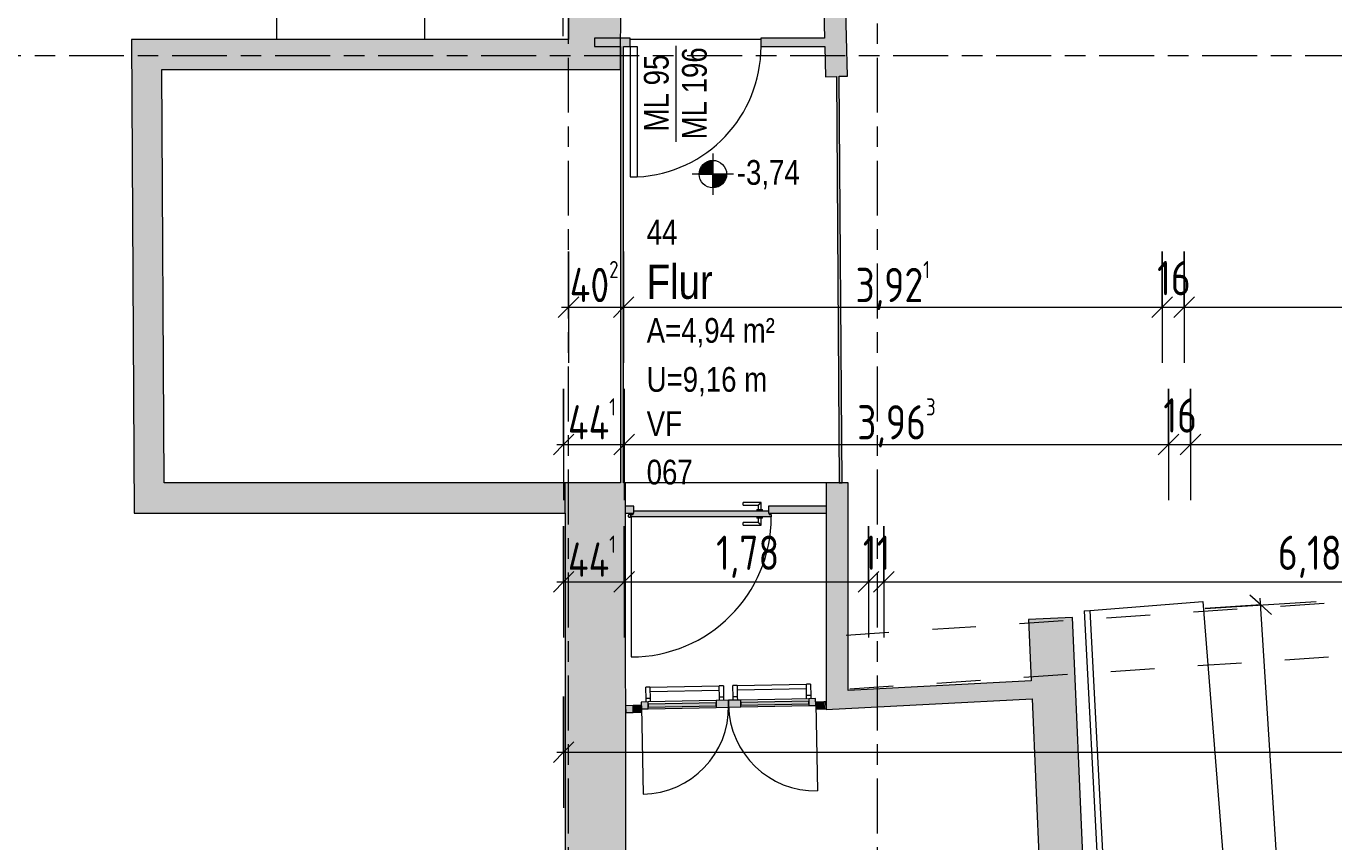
# Model space of a CAD drawing. Header units: metres. Extents: x 2 to 163, y -54 to 869.
# Tile 4 of 78: x 24 to 34, y -29 to -23. Entities that reach past the tile are written whole.
import ezdxf

# ---------------------------------------------------------------- set-up
doc = ezdxf.new("R2010")
doc.units = ezdxf.units.M
for name, pattern in [('_Rasterlinie_', [0.75, 0.4, -0.1, 0.15, -0.1]), ('_Verdeckte Linien_', [0.3, 0.2, -0.1]), ('Dash', [0.635, 0.3175, -0.3175])]:
    doc.linetypes.add(name, pattern=pattern)
for name, color, linetype, lineweight in [('A_Bem', 7, 'Continuous', 5), ('A_Bem-100', 7, 'Continuous', 5), ('A_Fassade', 113, 'Continuous', 5), ('A_Geländer', 7, 'Continuous', 5), ('A_Geschossdecken', 7, 'Continuous', 5), ('A_Hoehenkoten', 124, 'Continuous', 5), ('A_Linien', 5, 'Continuous', 9), ('A_Linien_Raumtrennung', 7, 'Continuous', 5), ('A_Rampe', 24, 'Continuous', 5), ('A_Raster', 128, 'Continuous', 5), ('A_Raum-Txt', 16, 'Continuous', 5), ('A_Tuer', 128, 'Continuous', 5), ('A_Türen_Element', 128, 'Continuous', 5), ('A_Wand', 244, 'Continuous', 5), ('A_Wand_Schraff', 1, 'Continuous', 5), ('A_Öffnung', 128, 'Continuous', 5), ('Allgemeines Modell', 7, 'Continuous', 5)]:
    doc.layers.add(name, color=color, linetype=linetype, lineweight=lineweight)
doc.styles.add('Arial_1', font='arial.ttf', dxfattribs={"width": 0.8, "height": 0.18})
doc.styles.add('Arial_B', font='txt', dxfattribs={"width": 0.8, "height": 0.25})
doc.styles.add('ISOCPEUR', font='isocpeur.ttf', dxfattribs={"width": 0.8, "height": 0.25})
doc.dimstyles.new('BLB-Standard_2_5_Aussen', dxfattribs={"dimscale": 0.3048, "dimtxt": 0.248995, "dimasz": 0.492126, "dimexe": 1.32874, "dimexo": 0.0625, "dimgap": 0.032808, "dimtad": 1, "dimdec": 1, "dimlfac": 100, "dimrnd": 0.1, "dimdsep": 46, "dimtxsty": 'ISOCPEUR', "dimblk1": 'OBLIQUE', "dimblk2": 'OBLIQUE', "dimsah": 1, "dimcen": 0.09, "dimdle": 0.164042, "dimazin": 0, "dimtfac": 1, "dimtdec": 4, "dimtix": 1, "dimtmove": 0, "dimatfit": 3, "dimfxl": 1.32874, "dimfxlon": 1, "dimtvp": 1, "dimtolj": 1, "dimtzin": 0, "dimarcsym": 2})
doc.dimstyles.new('BLB-Standard_2_5_Aussen_1', dxfattribs={"dimscale": 0.3048, "dimtxt": 0.248995, "dimasz": 0.492126, "dimexe": 1.32874, "dimexo": 0.0625, "dimgap": 0.032808, "dimtad": 1, "dimrnd": 0.001, "dimzin": 0, "dimdsep": 46, "dimtxsty": 'ISOCPEUR', "dimblk1": 'OBLIQUE', "dimblk2": 'OBLIQUE', "dimsah": 1, "dimcen": 0.09, "dimdle": 0.164042, "dimazin": 0, "dimtfac": 1, "dimtdec": 4, "dimtix": 1, "dimtmove": 0, "dimatfit": 3, "dimfxl": 1.32874, "dimfxlon": 1, "dimtvp": 1, "dimtolj": 1, "dimtzin": 0, "dimarcsym": 2})

# ---------------------------------------------------------------- blocks, each defined once
blk = doc.blocks.new('M_Single-Flush - 0950 x 1960-8069419-AB-E-1 OK FFB')
at = {"layer": 'A_Tuer', "color": 250, "lineweight": 9}
blk.add_arc((0.475, 0.03), 0.9517, 93.07188, 180, dxfattribs=at)
at = {"layer": 'A_Türen_Element', "color": 250, "lineweight": 9}
for p, q in [((0.424, 0.03), (0.424, 0.9803)), ((0.475, 0.9803), (0.424, 0.9803)), ((0.475, 0.03), (0.475, 0.9803)), ((0.475, 0.03), (0.424, 0.03))]:
    blk.add_line(p, q, dxfattribs=at)
blk = doc.blocks.new('Typ des oberen Holms - Oberer Geländerholm_Innen_-V12-AB-E-1 OK FFB')
at = {"layer": 'A_Geländer', "color": 250, "lineweight": 9}
for p, q in [((-28.6111, -17.7018), (-28.6511, -17.7018)), ((-28.6511, -17.7018), (-28.6511, -19.5961)), ((-28.6111, -17.7018), (-28.6111, -19.5775)), ((-28.6511, -19.5961), (-28.6111, -19.5775))]:
    blk.add_line(p, q, dxfattribs=at)
at = {"layer": 'A_Geländer', "color": 250, "linetype": '_Verdeckte Linien_', "lineweight": 9}
for p, q in [((-28.6511, -19.5961), (-28.6511, -21.5658)), ((-28.6111, -19.5775), (-28.6111, -21.5658)), ((-28.6511, -21.5658), (-28.6511, -23.2902)), ((-28.6111, -21.5658), (-28.6111, -23.2902)), ((-28.6111, -23.2902), (-28.6511, -23.2902))]:
    blk.add_line(p, q, dxfattribs=at)
blk = doc.blocks.new('TU DF 1 - Stahl-Eckzarge Falztüre - DL - 960 x 2000 - EI 30-8422980-AB-E-1 OK FFB')
at = {"layer": 'A_Türen_Element', "lineweight": 9}
blk.add_hatch(color=253, dxfattribs=at).paths.add_polyline_path([(0.2925, 0.052), (-0.51, 0.052), (-0.51, 0.035), (-0.495, 0.035), (-0.495, 0.025), (-0.49, 0.025), (-0.49, 0.007), (0.49, 0.0071), (0.49, 0.025), (0.495, 0.025), (0.495, 0.035), (0.51, 0.035), (0.51, 0.052)], flags=0)
at = {"layer": 'A_Tuer', "color": 250, "lineweight": 9}
for p, q in [((-0.435, 0.112), (-0.435, 0.062)), ((-0.305, 0.112), (-0.435, 0.112)), ((-0.435, 0.112), (-0.435, 0.062)), ((-0.305, 0.112), (-0.435, 0.112)), ((-0.305, 0.112), (-0.305, 0.092)), ((-0.305, 0.112), (-0.305, 0.092)), ((-0.445, 0.062), (-0.445, 0.052)), ((-0.445, 0.062), (-0.405, 0.062)), ((-0.445, 0.007), (-0.445, -0.003)), ((-0.415, 0.062), (-0.415, 0.092)), ((-0.415, 0.092), (-0.305, 0.092)), ((-0.415, 0.062), (-0.415, 0.092)), ((-0.415, 0.092), (-0.305, 0.092)), ((-0.405, 0.052), (-0.405, 0.062)), ((-0.405, -0.003), (-0.405, 0.007)), ((0.5133, 0.04), (0.51, 0.04)), ((0.51, 0.04), (0.51, 0.035)), ((0.51, 0.035), (0.522, 0.035)), ((-0.405, -0.003), (-0.445, -0.003)), ((-0.435, -0.003), (-0.435, -0.053)), ((-0.435, -0.003), (-0.435, -0.053)), ((-0.435, -0.053), (-0.305, -0.053)), ((-0.435, -0.053), (-0.305, -0.053)), ((-0.415, -0.033), (-0.415, -0.003)), ((-0.415, -0.033), (-0.415, -0.003)), ((-0.305, -0.033), (-0.415, -0.033)), ((-0.305, -0.033), (-0.415, -0.033)), ((-0.305, -0.033), (-0.305, -0.053)), ((-0.305, -0.033), (-0.305, -0.053))]:
    blk.add_line(p, q, dxfattribs=at)
for start, end in [(0, 180), (270, 210), (180, 360), (75, 120), (75, 120), (75, 120), (75, 120)]:
    blk.add_arc((0.522, 0.045), 0.01, start, end, dxfattribs=at)
for points in [[(-0.415, 0.092), (-0.415, 0.092), (-0.4152, 0.0922), (-0.4157, 0.0927), (-0.4163, 0.0933), (-0.4169, 0.0939), (-0.4175, 0.0945), (-0.4181, 0.0951), (-0.4189, 0.0959), (-0.4198, 0.0968), (-0.4206, 0.0976), (-0.4212, 0.0982), (-0.4218, 0.0988), (-0.4224, 0.0994), (-0.423, 0.1), (-0.4237, 0.1007), (-0.4243, 0.1013), (-0.425, 0.102), (-0.4257, 0.1027), (-0.4263, 0.1033), (-0.427, 0.104), (-0.4276, 0.1046), (-0.4282, 0.1052), (-0.4288, 0.1058), (-0.4294, 0.1064), (-0.43, 0.107), (-0.4306, 0.1076), (-0.4313, 0.1083), (-0.4319, 0.1089), (-0.4325, 0.1095), (-0.4331, 0.1101), (-0.4337, 0.1107), (-0.4343, 0.1113), (-0.4348, 0.1118), (-0.435, 0.112), (-0.435, 0.112)], [(-0.415, 0.092), (-0.415, 0.092), (-0.4152, 0.0922), (-0.4157, 0.0927), (-0.4163, 0.0933), (-0.4169, 0.0939), (-0.4175, 0.0945), (-0.4181, 0.0951), (-0.4189, 0.0959), (-0.4198, 0.0968), (-0.4206, 0.0976), (-0.4212, 0.0982), (-0.4218, 0.0988), (-0.4224, 0.0994), (-0.423, 0.1), (-0.4237, 0.1007), (-0.4243, 0.1013), (-0.425, 0.102), (-0.4257, 0.1027), (-0.4263, 0.1033), (-0.427, 0.104), (-0.4276, 0.1046), (-0.4282, 0.1052), (-0.4288, 0.1058), (-0.4294, 0.1064), (-0.43, 0.107), (-0.4306, 0.1076), (-0.4313, 0.1083), (-0.4319, 0.1089), (-0.4325, 0.1095), (-0.4331, 0.1101), (-0.4337, 0.1107), (-0.4343, 0.1113), (-0.4348, 0.1118), (-0.435, 0.112), (-0.435, 0.112)], [(-0.435, -0.053), (-0.435, -0.053), (-0.4348, -0.0528), (-0.4343, -0.0523), (-0.4337, -0.0517), (-0.4331, -0.0511), (-0.4325, -0.0505), (-0.4319, -0.0499), (-0.4311, -0.0491), (-0.4302, -0.0482), (-0.4294, -0.0474), (-0.4288, -0.0468), (-0.4282, -0.0462), (-0.4276, -0.0456), (-0.427, -0.045), (-0.4263, -0.0443), (-0.4257, -0.0437), (-0.425, -0.043), (-0.4243, -0.0423), (-0.4237, -0.0417), (-0.423, -0.041), (-0.4224, -0.0404), (-0.4218, -0.0398), (-0.4212, -0.0392), (-0.4206, -0.0386), (-0.42, -0.038), (-0.4194, -0.0374), (-0.4187, -0.0367), (-0.4181, -0.0361), (-0.4175, -0.0355), (-0.4169, -0.0349), (-0.4163, -0.0343), (-0.4157, -0.0337), (-0.4152, -0.0332), (-0.415, -0.033), (-0.415, -0.033)], [(-0.435, -0.053), (-0.435, -0.053), (-0.4348, -0.0528), (-0.4343, -0.0523), (-0.4337, -0.0517), (-0.4331, -0.0511), (-0.4325, -0.0505), (-0.4319, -0.0499), (-0.4311, -0.0491), (-0.4302, -0.0482), (-0.4294, -0.0474), (-0.4288, -0.0468), (-0.4282, -0.0462), (-0.4276, -0.0456), (-0.427, -0.045), (-0.4263, -0.0443), (-0.4257, -0.0437), (-0.425, -0.043), (-0.4243, -0.0423), (-0.4237, -0.0417), (-0.423, -0.041), (-0.4224, -0.0404), (-0.4218, -0.0398), (-0.4212, -0.0392), (-0.4206, -0.0386), (-0.42, -0.038), (-0.4194, -0.0374), (-0.4187, -0.0367), (-0.4181, -0.0361), (-0.4175, -0.0355), (-0.4169, -0.0349), (-0.4163, -0.0343), (-0.4157, -0.0337), (-0.4152, -0.0332), (-0.415, -0.033), (-0.415, -0.033)]]:
    blk.add_open_spline(points, degree=3, knots=[0, 0, 0, 0, 0.083333, 0.125, 0.166667, 0.208333, 0.229167, 0.25, 0.291667, 0.333333, 0.354167, 0.375, 0.395833, 0.416667, 0.4375, 0.458333, 0.479167, 0.5, 0.520833, 0.541667, 0.5625, 0.583333, 0.604167, 0.625, 0.645833, 0.666667, 0.6875, 0.708333, 0.75, 0.770833, 0.791667, 0.833333, 0.875, 0.916667, 1, 1, 1, 1], dxfattribs=at)
at = {"layer": 'A_Türen_Element', "color": 250, "lineweight": 9}
for p, q in [((-0.51, 0.052), (0.51, 0.052)), ((-0.51, 0.035), (-0.51, 0.052)), ((-0.495, 0.035), (-0.51, 0.035)), ((-0.495, 0.025), (-0.495, 0.035)), ((0.49, 0.007), (-0.49, 0.007)), ((0.495, 0.035), (0.495, 0.025)), ((0.51, 0.035), (0.495, 0.035)), ((0.51, 0.052), (0.51, 0.04))]:
    blk.add_line(p, q, dxfattribs=at)
at = {"layer": 'A_Öffnung', "color": 250, "lineweight": 9}
blk.add_line((0.51, 0.052), (0.51, 1.072), dxfattribs=at)
blk.add_arc((0.51, 0.052), 1.02, 90, 180, dxfattribs=at)
blk = doc.blocks.new('Systemelement - Metallpanel-8424875-AB-E-1 OK FFB')
at = {"layer": 'A_Fassade', "lineweight": 9}
h = blk.add_hatch(color=253, dxfattribs=at)
h.paths.add_polyline_path([(-0.7296, -0.025), (-0.6746, -0.025), (-0.6746, 0.025), (-0.7296, 0.025)], flags=0)
h.paths.add_polyline_path([(0.7146, -0.025), (0.7296, -0.025), (0.7296, 0.025), (0.7146, 0.025)], flags=0)
at = {"layer": 'A_Fassade', "color": 250, "lineweight": 9}
for p, q in [((-0.6746, 0.025), (-0.7296, 0.025)), ((-0.7296, 0.025), (-0.7296, -0.025)), ((-0.6746, -0.025), (-0.6746, 0.025)), ((0.7296, 0.025), (0.7146, 0.025)), ((0.7146, 0.025), (0.7146, -0.025)), ((0.7296, -0.025), (0.7296, 0.025)), ((-0.7296, -0.025), (-0.6746, -0.025)), ((0.7146, -0.025), (0.7296, -0.025))]:
    blk.add_line(p, q, dxfattribs=at)
blk = doc.blocks.new('Fassade - TU DF 2 - mit Panikstange_2 - TU DF 2 - mit Panikstange-8424809-AB-E-1 OK FFB')
at = {"layer": 'A_Fassade', "lineweight": 9}
h = blk.add_hatch(color=253, dxfattribs=at)
h.paths.add_polyline_path([(-0.6346, 0), (-0.5846, 0), (-0.5846, 0.05), (-0.6346, 0.05)], flags=0)
h.paths.add_polyline_path([(-0.09, 0), (0, 0), (0, 0.05), (-0.09, 0.05)], flags=0)
for points in [[(-0.5846, 0.0126), (-0.09, 0.0126), (-0.09, 0.0326), (-0.5846, 0.0326)], [(0.09, 0.0126), (0.5846, 0.0126), (0.5846, 0.0326), (0.09, 0.0326)]]:
    blk.add_hatch(color=253, dxfattribs=at).paths.add_polyline_path(points, flags=0)
h = blk.add_hatch(color=253, dxfattribs=at)
h.paths.add_polyline_path([(0, 0), (0.09, 0), (0.09, 0.05), (0, 0.05)], flags=0)
h.paths.add_polyline_path([(0.5846, 0), (0.6346, 0), (0.6346, 0.05), (0.5846, 0.05)], flags=0)
at = {"layer": 'A_Fassade', "color": 250, "lineweight": 9}
for p, q in [((-0.5846, 0.05), (-0.6346, 0.05)), ((-0.6346, 0.05), (-0.6346, 0)), ((-0.6346, 0.0126), (-0.6346, -0.622)), ((-0.6346, 0), (-0.5846, 0)), ((-0.5846, 0), (-0.5846, 0.05)), ((-0.09, 0.05), (-0.5846, 0.05)), ((-0.09, 0.0326), (-0.5846, 0.0326)), ((-0.5846, 0.0326), (-0.5846, 0.0126)), ((-0.5846, 0.0126), (-0.09, 0.0126)), ((0, 0.05), (-0.09, 0.05)), ((-0.09, 0.05), (-0.09, 0)), ((-0.09, 0.0126), (-0.09, 0.0326)), ((-0.09, 0), (0, 0)), ((0, 0), (0, 0.05)), ((0.09, 0.05), (0, 0.05)), ((0, 0.05), (0, 0)), ((0, 0), (0.09, 0)), ((0.09, 0), (0.09, 0.05)), ((0.5846, 0.05), (0.09, 0.05)), ((0.5846, 0.0326), (0.09, 0.0326)), ((0.09, 0.0326), (0.09, 0.0126)), ((0.09, 0.0126), (0.5846, 0.0126)), ((0.6346, 0.05), (0.5846, 0.05)), ((0.5846, 0.05), (0.5846, 0)), ((0.5846, 0.0126), (0.5846, 0.0326)), ((0.5846, 0), (0.6346, 0)), ((0.6346, 0), (0.6346, 0.05)), ((0.6346, 0.0126), (0.6346, -0.622)), ((-0.5846, 0), (-0.09, 0)), ((0.09, 0), (0.5846, 0))]:
    blk.add_line(p, q, dxfattribs=at)
for centre, start, end in [((-0.6346, 0.0126), 270, 360), ((0.6346, 0.0126), 180, 270)]:
    blk.add_arc(centre, 0.6346, start, end, dxfattribs=at)
at = {"layer": 'Allgemeines Modell', "color": 250, "lineweight": 9}
for p, q in [((-0.5696, 0.1569), (-0.5996, 0.1569)), ((-0.5996, 0.1517), (-0.5996, 0.1569)), ((-0.5996, 0.0739), (-0.5996, 0.1517)), ((-0.5696, 0.1569), (-0.5696, 0.1517)), ((-0.065, 0.1541), (-0.5696, 0.1541)), ((-0.5696, 0.1517), (-0.5696, 0.0739)), ((-0.5696, 0.1241), (-0.065, 0.1241)), ((-0.035, 0.1569), (-0.065, 0.1569)), ((-0.065, 0.1517), (-0.065, 0.1569)), ((-0.065, 0.0739), (-0.065, 0.1517)), ((-0.035, 0.1569), (-0.035, 0.1517)), ((-0.035, 0.1517), (-0.035, 0.0739)), ((0.065, 0.1569), (0.035, 0.1569)), ((0.035, 0.1517), (0.035, 0.1569)), ((0.035, 0.0739), (0.035, 0.1517)), ((0.065, 0.1569), (0.065, 0.1517)), ((0.5696, 0.1541), (0.065, 0.1541)), ((0.065, 0.1517), (0.065, 0.0739)), ((0.065, 0.1241), (0.5696, 0.1241)), ((0.5996, 0.1569), (0.5696, 0.1569)), ((0.5696, 0.1517), (0.5696, 0.1569)), ((0.5696, 0.0739), (0.5696, 0.1517)), ((0.5996, 0.1569), (0.5996, 0.1517)), ((0.5996, 0.1517), (0.5996, 0.0739)), ((-0.5996, 0.05), (-0.5996, 0.0739)), ((-0.5696, 0.0739), (-0.5996, 0.0739)), ((-0.5696, 0.0739), (-0.5696, 0.05)), ((-0.065, 0.05), (-0.065, 0.0739)), ((-0.035, 0.0739), (-0.065, 0.0739)), ((-0.035, 0.0739), (-0.035, 0.05)), ((0.035, 0.05), (0.035, 0.0739)), ((0.065, 0.0739), (0.035, 0.0739)), ((0.065, 0.0739), (0.065, 0.05)), ((0.5696, 0.05), (0.5696, 0.0739)), ((0.5996, 0.0739), (0.5696, 0.0739)), ((0.5996, 0.0739), (0.5996, 0.05))]:
    blk.add_line(p, q, dxfattribs=at)
blk = doc.blocks.new('Rechteckiger Pfosten - 50 x 60-8424806-AB-E-1 OK FFB')
at = {"layer": 'A_Fassade', "lineweight": 9}
blk.add_hatch(color=253, dxfattribs=at).paths.add_polyline_path([(-0.03, 0.025), (0.03, 0.025), (0.03, -0.025), (-0.03, -0.025)], flags=0)
at = {"layer": 'A_Fassade', "color": 250, "lineweight": 9}
for p, q in [((-0.03, 0.025), (0.03, 0.025)), ((-0.03, -0.025), (-0.03, 0.025)), ((0.03, 0.025), (0.03, -0.025)), ((0.03, -0.025), (-0.03, -0.025))]:
    blk.add_line(p, q, dxfattribs=at)
blk = doc.blocks.new('Rechteckiger Pfosten - 50 x 60-8424807-AB-E-1 OK FFB')
at = {"layer": 'A_Fassade', "lineweight": 9}
blk.add_hatch(color=253, dxfattribs=at).paths.add_polyline_path([(-0.03, 0.025), (0.03, 0.025), (0.03, -0.025), (-0.03, -0.025)], flags=0)
at = {"layer": 'A_Fassade', "color": 250, "lineweight": 9}
for p, q in [((-0.03, 0.025), (0.03, 0.025)), ((-0.03, -0.025), (-0.03, 0.025)), ((0.03, 0.025), (0.03, -0.025)), ((0.03, -0.025), (-0.03, -0.025))]:
    blk.add_line(p, q, dxfattribs=at)
blk = doc.blocks.new('Geländer - Geländer-8425166-AB-E-1 OK FFB')
at = {"layer": 'A_Geländer', "color": 250, "lineweight": 9}
for p, q in [((-24.8536, -27.4512), (-24.8137, -27.4491)), ((-24.8536, -27.4512), (-24.6182, -31.9428)), ((-24.8137, -27.4491), (-24.5782, -31.9429))]:
    blk.add_line(p, q, dxfattribs=at)
blk = doc.blocks.new('Beschriftung Türen DL oder ML - Durchgangslichte mit Kennzeichen-6113498-AB-E-1 OK FFB')
at = {"layer": 'A_Tuer'}
blk.add_line((0, 0.003493), (0, -0.003507), dxfattribs=at)
blk = doc.blocks.new('DIMBLOCK146-AB-E-1 OK FFB')
at = {"layer": 'A_Bem-100'}
for p, q in [((28.2709, -24.8351), (28.2709, -25.6451)), ((28.2709, -25.2401), (28.2709, -24.8351)), ((28.6728, -24.8351), (28.6728, -25.6451)), ((28.6728, -25.2401), (28.6728, -24.8351)), ((28.2209, -25.2401), (28.6728, -25.2401))]:
    blk.add_line(p, q, dxfattribs=at)
at = {"layer": 'A_Bem-100', "lineweight": 9}
for p, q in [((28.2709, -25.2401), (28.3459, -25.1651)), ((28.6728, -25.2401), (28.7478, -25.1651)), ((28.2709, -25.2401), (28.1959, -25.3151)), ((28.6728, -25.2401), (28.5978, -25.3151))]:
    blk.add_line(p, q, dxfattribs=at)
at = {"layer": 'A_Bem-100', "color": 0, "insert": (28.2801, -24.9034), "char_height": 0.25, "width": 0.460113, "attachment_point": 1, "line_spacing_factor": 1.149209, "style": 'ISOCPEUR'}
blk.add_mtext('40\\A2\\H0.5x;\\S2^  ;\\H2x;', dxfattribs=at)
blk = doc.blocks.new('_Oblique')
at = {"color": 0, "linetype": 'ByBlock', "lineweight": -2}
blk.add_line((-0.5, -0.5), (0.5, 0.5), dxfattribs=at)
blk = doc.blocks.new('DIMBLOCK147-AB-E-1 OK FFB')
at = {"layer": 'A_Bem-100'}
for p, q in [((28.6728, -24.8351), (28.6728, -25.6451)), ((28.6728, -25.2401), (28.6728, -24.8351)), ((32.594, -24.8351), (32.594, -25.6451)), ((32.594, -25.2401), (32.594, -24.8351)), ((28.6728, -25.2401), (32.594, -25.2401))]:
    blk.add_line(p, q, dxfattribs=at)
at = {"layer": 'A_Bem-100', "lineweight": 9}
for p, q in [((28.6728, -25.2401), (28.7478, -25.1651)), ((32.594, -25.2401), (32.669, -25.1651)), ((28.6728, -25.2401), (28.5978, -25.3151)), ((32.594, -25.2401), (32.519, -25.3151))]:
    blk.add_line(p, q, dxfattribs=at)
at = {"layer": 'A_Bem-100', "color": 0, "insert": (30.3608, -24.9034), "char_height": 0.25, "width": 0.654317, "attachment_point": 1, "line_spacing_factor": 1.149209, "style": 'ISOCPEUR'}
blk.add_mtext('3,92\\A2\\H0.5x;\\S1^  ;\\H2x;', dxfattribs=at)
blk = doc.blocks.new('DIMBLOCK148-AB-E-1 OK FFB')
at = {"layer": 'A_Bem-100'}
for p, q in [((32.594, -24.8351), (32.594, -25.6451)), ((32.594, -25.2401), (32.594, -24.8351)), ((32.7537, -24.8351), (32.7537, -25.6451)), ((32.7537, -25.2401), (32.7537, -24.8351)), ((32.594, -25.2401), (32.7537, -25.2401))]:
    blk.add_line(p, q, dxfattribs=at)
at = {"layer": 'A_Bem-100', "lineweight": 9}
for p, q in [((32.594, -25.2401), (32.669, -25.1651)), ((32.7537, -25.2401), (32.8287, -25.1651)), ((32.594, -25.2401), (32.519, -25.3151)), ((32.7537, -25.2401), (32.6787, -25.3151))]:
    blk.add_line(p, q, dxfattribs=at)
at = {"layer": 'A_Bem-100', "color": 0, "insert": (32.5568, -24.9034), "char_height": 0.25, "width": 0.280848, "attachment_point": 1, "line_spacing_factor": 1.149209, "style": 'ISOCPEUR'}
blk.add_mtext('16', dxfattribs=at)
blk = doc.blocks.new('DIMBLOCK149-AB-E-1 OK FFB')
at = {"layer": 'A_Bem-100'}
for p, q in [((32.7537, -24.8351), (32.7537, -25.6451)), ((32.7537, -25.2401), (32.7537, -24.8351)), ((35.5712, -24.8351), (35.5712, -25.6451)), ((35.5712, -25.2401), (35.5712, -24.8351)), ((32.7537, -25.2401), (35.5712, -25.2401))]:
    blk.add_line(p, q, dxfattribs=at)
at = {"layer": 'A_Bem-100', "lineweight": 9}
for p, q in [((32.7537, -25.2401), (32.8287, -25.1651)), ((35.5712, -25.2401), (35.6462, -25.1651)), ((32.7537, -25.2401), (32.6787, -25.3151)), ((35.5712, -25.2401), (35.4962, -25.3151))]:
    blk.add_line(p, q, dxfattribs=at)
at = {"layer": 'A_Bem-100', "color": 0, "insert": (33.8973, -24.9034), "char_height": 0.25, "width": 0.63639, "attachment_point": 1, "line_spacing_factor": 1.149209, "style": 'ISOCPEUR'}
blk.add_mtext('2,81\\A2\\H0.5x;\\S8^  ;\\H2x;', dxfattribs=at)
blk = doc.blocks.new('DIMBLOCK160-AB-E-1 OK FFB')
at = {"layer": 'A_Bem-100'}
for p, q in [((28.236, -26.8351), (28.236, -27.6451)), ((28.236, -27.2401), (28.236, -26.8351)), ((28.6767, -26.8351), (28.6767, -27.6451)), ((28.6767, -27.2401), (28.6767, -26.8351)), ((28.186, -27.2401), (28.6767, -27.2401))]:
    blk.add_line(p, q, dxfattribs=at)
at = {"layer": 'A_Bem-100', "lineweight": 9}
for p, q in [((28.236, -27.2401), (28.311, -27.1651)), ((28.6767, -27.2401), (28.7517, -27.1651)), ((28.236, -27.2401), (28.161, -27.3151)), ((28.6767, -27.2401), (28.6017, -27.3151))]:
    blk.add_line(p, q, dxfattribs=at)
at = {"layer": 'A_Bem-100', "color": 0, "insert": (28.2671, -26.9034), "char_height": 0.25, "width": 0.454138, "attachment_point": 1, "line_spacing_factor": 1.149209, "style": 'ISOCPEUR'}
blk.add_mtext('44\\A2\\H0.5x;\\S1^  ;\\H2x;', dxfattribs=at)
blk = doc.blocks.new('DIMBLOCK161-AB-E-1 OK FFB')
at = {"layer": 'A_Bem-100'}
for p, q in [((28.6767, -26.8351), (28.6767, -27.6451)), ((28.6767, -27.2401), (28.6767, -26.8351)), ((30.4563, -26.8351), (30.4563, -27.6451)), ((30.4563, -27.2401), (30.4563, -26.8351)), ((28.6767, -27.2401), (30.4563, -27.2401))]:
    blk.add_line(p, q, dxfattribs=at)
at = {"layer": 'A_Bem-100', "lineweight": 9}
for p, q in [((28.6767, -27.2401), (28.7517, -27.1651)), ((30.4563, -27.2401), (30.5313, -27.1651)), ((28.6767, -27.2401), (28.6017, -27.3151)), ((30.4563, -27.2401), (30.3813, -27.3151))]:
    blk.add_line(p, q, dxfattribs=at)
at = {"layer": 'A_Bem-100', "color": 0, "insert": (29.3461, -26.9034), "char_height": 0.25, "width": 0.528831, "attachment_point": 1, "line_spacing_factor": 1.149209, "style": 'ISOCPEUR'}
blk.add_mtext('1,78', dxfattribs=at)
blk = doc.blocks.new('DIMBLOCK162-AB-E-1 OK FFB')
at = {"layer": 'A_Bem-100'}
for p, q in [((30.4563, -26.8351), (30.4563, -27.6451)), ((30.4563, -27.2401), (30.4563, -26.8351)), ((30.5663, -26.8351), (30.5663, -27.6451)), ((30.5663, -27.2401), (30.5663, -26.8351)), ((30.4563, -27.2401), (30.5663, -27.2401))]:
    blk.add_line(p, q, dxfattribs=at)
at = {"layer": 'A_Bem-100', "lineweight": 9}
for p, q in [((30.4563, -27.2401), (30.5313, -27.1651)), ((30.5663, -27.2401), (30.6413, -27.1651)), ((30.4563, -27.2401), (30.3813, -27.3151)), ((30.5663, -27.2401), (30.4913, -27.3151))]:
    blk.add_line(p, q, dxfattribs=at)
at = {"layer": 'A_Bem-100', "color": 0, "insert": (30.4142, -26.9034), "char_height": 0.25, "width": 0.233044, "attachment_point": 1, "line_spacing_factor": 1.149209, "style": 'ISOCPEUR'}
blk.add_mtext('11', dxfattribs=at)
blk = doc.blocks.new('DIMBLOCK163-AB-E-1 OK FFB')
at = {"layer": 'A_Bem-100'}
for p, q in [((30.5663, -26.8351), (30.5663, -27.6451)), ((30.5663, -27.2401), (30.5663, -26.8351)), ((36.7463, -26.8351), (36.7463, -27.6451)), ((36.7463, -27.2401), (36.7463, -26.8351)), ((30.5663, -27.2401), (36.7463, -27.2401))]:
    blk.add_line(p, q, dxfattribs=at)
at = {"layer": 'A_Bem-100', "lineweight": 9}
for p, q in [((30.5663, -27.2401), (30.6413, -27.1651)), ((36.7463, -27.2401), (36.8213, -27.1651)), ((30.5663, -27.2401), (30.4913, -27.3151)), ((36.7463, -27.2401), (36.6713, -27.3151))]:
    blk.add_line(p, q, dxfattribs=at)
at = {"layer": 'A_Bem-100', "color": 0, "insert": (33.436, -26.9034), "char_height": 0.25, "width": 0.528831, "attachment_point": 1, "line_spacing_factor": 1.149209, "style": 'ISOCPEUR'}
blk.add_mtext('6,18', dxfattribs=at)
blk = doc.blocks.new('DIMBLOCK170-AB-E-1 OK FFB')
at = {"layer": 'A_Bem-100'}
for p, q in [((28.236, -25.8351), (28.236, -26.6451)), ((28.236, -26.2401), (28.236, -25.8351)), ((28.6767, -25.8351), (28.6767, -26.6451)), ((28.6767, -26.2401), (28.6767, -25.8351)), ((28.186, -26.2401), (28.6767, -26.2401))]:
    blk.add_line(p, q, dxfattribs=at)
at = {"layer": 'A_Bem-100', "lineweight": 9}
for p, q in [((28.236, -26.2401), (28.311, -26.1651)), ((28.6767, -26.2401), (28.7517, -26.1651)), ((28.236, -26.2401), (28.161, -26.3151)), ((28.6767, -26.2401), (28.6017, -26.3151))]:
    blk.add_line(p, q, dxfattribs=at)
at = {"layer": 'A_Bem-100', "color": 0, "insert": (28.2671, -25.9034), "char_height": 0.25, "width": 0.454138, "attachment_point": 1, "line_spacing_factor": 1.149209, "style": 'ISOCPEUR'}
blk.add_mtext('44\\A2\\H0.5x;\\S1^  ;\\H2x;', dxfattribs=at)
blk = doc.blocks.new('DIMBLOCK171-AB-E-1 OK FFB')
at = {"layer": 'A_Bem-100'}
for p, q in [((28.6767, -25.8351), (28.6767, -26.6451)), ((28.6767, -26.2401), (28.6767, -25.8351)), ((32.6394, -25.8351), (32.6394, -26.6451)), ((32.6394, -26.2401), (32.6394, -25.8351)), ((28.6767, -26.2401), (32.6394, -26.2401))]:
    blk.add_line(p, q, dxfattribs=at)
at = {"layer": 'A_Bem-100', "lineweight": 9}
for p, q in [((28.6767, -26.2401), (28.7517, -26.1651)), ((32.6394, -26.2401), (32.7144, -26.1651)), ((28.6767, -26.2401), (28.6017, -26.3151)), ((32.6394, -26.2401), (32.5644, -26.3151))]:
    blk.add_line(p, q, dxfattribs=at)
at = {"layer": 'A_Bem-100', "color": 0, "insert": (30.373, -25.9034), "char_height": 0.25, "width": 0.684194, "attachment_point": 1, "line_spacing_factor": 1.149209, "style": 'ISOCPEUR'}
blk.add_mtext('3,96\\A2\\H0.5x;\\S3^  ;\\H2x;', dxfattribs=at)
blk = doc.blocks.new('DIMBLOCK172-AB-E-1 OK FFB')
at = {"layer": 'A_Bem-100'}
for p, q in [((32.6394, -25.8351), (32.6394, -26.6451)), ((32.6394, -26.2401), (32.6394, -25.8351)), ((32.7994, -25.8351), (32.7994, -26.6451)), ((32.7994, -26.2401), (32.7994, -25.8351)), ((32.6394, -26.2401), (32.7994, -26.2401))]:
    blk.add_line(p, q, dxfattribs=at)
at = {"layer": 'A_Bem-100', "lineweight": 9}
for p, q in [((32.6394, -26.2401), (32.7144, -26.1651)), ((32.7994, -26.2401), (32.8744, -26.1651)), ((32.6394, -26.2401), (32.5644, -26.3151)), ((32.7994, -26.2401), (32.7244, -26.3151))]:
    blk.add_line(p, q, dxfattribs=at)
at = {"layer": 'A_Bem-100', "color": 0, "insert": (32.6024, -25.9034), "char_height": 0.25, "width": 0.280848, "attachment_point": 1, "line_spacing_factor": 1.149209, "style": 'ISOCPEUR'}
blk.add_mtext('16', dxfattribs=at)
blk = doc.blocks.new('DIMBLOCK173-AB-E-1 OK FFB')
at = {"layer": 'A_Bem-100'}
for p, q in [((32.7994, -25.8351), (32.7994, -26.6451)), ((32.7994, -26.2401), (32.7994, -25.8351)), ((41.0947, -25.8351), (41.0947, -26.6451)), ((41.0947, -26.2401), (41.0947, -25.8351)), ((32.7994, -26.2401), (41.0947, -26.2401))]:
    blk.add_line(p, q, dxfattribs=at)
at = {"layer": 'A_Bem-100', "lineweight": 9}
for p, q in [((32.7994, -26.2401), (32.8744, -26.1651)), ((41.0947, -26.2401), (41.1697, -26.1651)), ((32.7994, -26.2401), (32.7244, -26.3151)), ((41.0947, -26.2401), (41.0197, -26.3151))]:
    blk.add_line(p, q, dxfattribs=at)
at = {"layer": 'A_Bem-100', "color": 0, "insert": (36.662, -25.9034), "char_height": 0.25, "width": 0.684194, "attachment_point": 1, "line_spacing_factor": 1.149209, "style": 'ISOCPEUR'}
blk.add_mtext('8,29\\A2\\H0.5x;\\S5^  ;\\H2x;', dxfattribs=at)
blk = doc.blocks.new('Höhenkoten - Kreuz gefüllt-6114407-AB-E-1 OK FFB')
at = {"layer": 'A_Hoehenkoten'}
h = blk.add_hatch(color=256, dxfattribs=at)
edge = h.paths.add_edge_path(flags=0)
edge.add_line((0.001, 0.0014), (0, 0.0014))
edge.add_line((0, 0.0014), (0, 0.0024))
edge.add_arc((0, 0.0014), 0.001, 0, 90, ccw=False)
h = blk.add_hatch(color=256, dxfattribs=at)
edge = h.paths.add_edge_path(flags=0)
edge.add_line((-0.001, 0.0014), (0, 0.0014))
edge.add_line((0, 0.0014), (0, 0.0004))
edge.add_arc((0, 0.0014), 0.001, 180, 270, ccw=False)
for p, q in [((0, 0.0029), (0, -0.0001)), ((0, 0.0014), (0, 0.0024)), ((0, 0.0024), (0, 0.0014)), ((0, 0.0024), (0, 0.0014)), ((0, 0.0014), (0, 0.0024)), ((-0.0015, 0.0014), (0.0015, 0.0014)), ((-0.001, 0.0014), (0, 0.0014)), ((0, 0.0014), (-0.001, 0.0014)), ((0, 0.0014), (-0.001, 0.0014)), ((-0.001, 0.0014), (0, 0.0014)), ((0.001, 0.0014), (0, 0.0014)), ((0, 0.0014), (0, 0.0004)), ((0, 0.0004), (0, 0.0014)), ((0, 0.0014), (0.001, 0.0014)), ((0, 0.0014), (0.001, 0.0014)), ((0.001, 0.0014), (0, 0.0014)), ((0, 0.0014), (0, 0.0004)), ((0, 0.0004), (0, 0.0014))]:
    blk.add_line(p, q, dxfattribs=at)
for start, end in [(90, 180), (90, 180), (360, 90), (360, 90), (180, 270), (180, 270), (270, 0), (270, 360)]:
    blk.add_arc((0, 0.0014), 0.001, start, end, dxfattribs=at)
blk = doc.blocks.new('DIMBLOCK363-AB-E-1 OK FFB')
at = {"layer": 'A_Bem-100'}
for p, q in [((32.9068, -27.4338), (33.7152, -27.3828)), ((33.311, -27.4083), (32.9068, -27.4338)), ((34.7653, -50.4636), (33.3079, -27.3584)), ((34.3579, -50.4392), (35.1663, -50.3882)), ((34.7621, -50.4137), (34.3579, -50.4392))]:
    blk.add_line(p, q, dxfattribs=at)
at = {"layer": 'A_Bem-100', "lineweight": 9}
for p, q in [((33.311, -27.4083), (33.2314, -27.3382)), ((33.311, -27.4083), (33.3906, -27.4784)), ((34.7621, -50.4137), (34.6826, -50.3435)), ((34.7621, -50.4137), (34.8417, -50.4838))]:
    blk.add_line(p, q, dxfattribs=at)
at = {"layer": 'A_Bem-100', "color": 0, "insert": (34.351, -38.5494), "char_height": 0.25, "width": 0.818643, "attachment_point": 1, "rotation": 273.60928, "line_spacing_factor": 1.149209, "style": 'ISOCPEUR'}
blk.add_mtext('23,05\\A2\\H0.5x;\\S1^  ;\\H2x;', dxfattribs=at)
blk = doc.blocks.new('DIMBLOCK374-AB-E-1 OK FFB')
at = {"layer": 'A_Bem-100'}
for p, q in [((28.236, -28.0749), (28.236, -28.8849)), ((28.236, -28.4799), (28.236, -28.0749)), ((55.8548, -28.0749), (55.8548, -28.8849)), ((55.8548, -28.4799), (55.8548, -28.0749)), ((28.186, -28.4799), (55.8548, -28.4799))]:
    blk.add_line(p, q, dxfattribs=at)
at = {"layer": 'A_Bem-100', "lineweight": 9}
for p, q in [((28.236, -28.4799), (28.311, -28.4049)), ((55.8548, -28.4799), (55.9298, -28.4049)), ((28.236, -28.4799), (28.161, -28.5549)), ((55.8548, -28.4799), (55.7798, -28.5549))]:
    blk.add_line(p, q, dxfattribs=at)
at = {"layer": 'A_Bem-100', "color": 0, "insert": (41.7118, -28.1433), "char_height": 0.25, "width": 0.800716, "attachment_point": 1, "line_spacing_factor": 1.149209, "style": 'ISOCPEUR'}
blk.add_mtext('27,61\\A2\\H0.5x;\\S9^  ;\\H2x;', dxfattribs=at)

msp = doc.modelspace()

# ---------------------------------------------------------------- hatches: boundary and pattern name
at = {"layer": 'A_Wand_Schraff', "lineweight": 9}
for points in [[(28.2709, -23.2902), (28.6509, -23.2902), (28.6526, -20.8302), (28.2726, -20.8302), (28.2712, -22.8537)], [(30.1422, -23.5613), (30.3022, -23.5572), (30.2822, -22.7756), (30.1264, -22.9395), (30.1366, -23.3414)], [(25.3112, -23.5102), (28.6508, -23.5102), (28.6509, -23.2902), (25.09, -23.2902), (25.0912, -23.5102)], [(28.6507, -26.5201), (28.6707, -26.5201), (28.6709, -23.3414), (28.6509, -23.3414), (28.6507, -25.6946)], [(25.1096, -26.7401), (25.3296, -26.7401), (25.3112, -23.5102), (25.0912, -23.5102), (25.1037, -25.6946)], [(30.2426, -26.5202), (30.2626, -26.52), (30.2422, -23.5587), (30.2222, -23.5592), (30.2369, -25.6946)], [(28.2469, -26.7401), (28.2469, -26.5201), (25.3284, -26.5201), (25.3296, -26.7401)], [(28.2469, -26.7401), (28.6869, -26.7401), (28.6869, -26.5201), (28.2469, -26.5201)], [(30.1463, -28.1687), (30.3063, -28.1604), (30.3063, -26.5201), (30.1463, -26.5201), (30.1463, -27.8253)], [(28.248, -31.862), (28.688, -31.8324), (28.6869, -26.7401), (28.2469, -26.7401), (28.2479, -31.3764)], [(31.82, -32.0609), (32.1393, -32.0399), (31.9404, -27.5009), (31.6208, -27.5149), (31.8166, -31.9833)], [(30.3063, -28.1604), (31.646, -28.0914), (31.6403, -27.9615), (30.3063, -28.0303)]]:
    msp.add_hatch(color=253, dxfattribs=at).paths.add_polyline_path(points, flags=0)
h = msp.add_hatch(color=253, dxfattribs=at)
h.paths.add_polyline_path([(28.7213, -23.3414), (28.7213, -23.2814), (28.4608, -23.2814), (28.4608, -23.3414), (28.6761, -23.3414)], flags=0)
h.paths.add_polyline_path([(29.6713, -23.3414), (30.1366, -23.3414), (30.1351, -23.2814), (29.6713, -23.2814)], flags=0)
h = msp.add_hatch(color=253, dxfattribs=at)
h.paths.add_polyline_path([(29.728, -26.7401), (30.1463, -26.7401), (30.1463, -26.6901), (29.728, -26.6901)], flags=0)
h.paths.add_polyline_path([(28.748, -26.7401), (28.748, -26.6901), (28.6869, -26.6901), (28.6869, -26.7401)], flags=0)

# ---------------------------------------------------------------- linework, layer by layer
at = {"layer": 'A_Geschossdecken', "color": 253, "lineweight": 9}
for p, q in [((26.1454, -16.6096), (26.1454, -23.2902)), ((27.2254, -23.2902), (27.2254, -20.0643)), ((29.6713, -23.2902), (28.7213, -23.2902)), ((28.6507, -23.5101), (28.6507, -26.5201))]:
    msp.add_line(p, q, dxfattribs=at)
at = {"layer": 'A_Linien', "color": 10, "linetype": 'Dash', "lineweight": 18}
for p, q in [((38.2076, -27.1013), (30.2935, -27.6303)), ((30.3195, -28.0195), (37.7218, -27.5246))]:
    msp.add_line(p, q, dxfattribs=at)
at = {"layer": 'A_Linien_Raumtrennung', "color": 250, "lineweight": 9}
msp.add_line((30.1463, -26.5201), (28.6869, -26.5201), dxfattribs=at)
at = {"layer": 'A_Rampe', "color": 250, "lineweight": 9}
for p, q in [((32.0668, -27.4491), (32.8895, -27.3838)), ((32.8895, -27.3838), (33.4043, -33.8698))]:
    msp.add_line(p, q, dxfattribs=at)
at = {"layer": 'A_Raster', "linetype": '_Rasterlinie_', "lineweight": 9}
for p, q in [((28.2722, -53.073), (28.2722, 37.0621)), ((30.5219, -53.073), (30.5219, 37.0621)), ((87.2847, -23.4099), (15.4272, -23.4099))]:
    msp.add_line(p, q, dxfattribs=at)
at = {"layer": 'A_Wand', "color": 250, "lineweight": 9}
for p, q in [((28.2748, -17.6132), (28.2709, -23.2902)), ((28.6508, -23.5102), (28.6526, -20.8302)), ((30.1206, -22.7134), (30.1351, -23.2814)), ((30.3022, -23.5572), (30.2822, -22.7756)), ((28.2709, -23.2902), (25.09, -23.2902)), ((25.09, -23.2902), (25.1096, -26.7401)), ((28.7213, -23.2814), (28.4608, -23.2814)), ((28.4608, -23.2814), (28.4608, -23.3414)), ((28.7213, -23.3414), (28.7213, -23.2814)), ((30.1351, -23.2814), (29.6713, -23.2814)), ((29.6713, -23.2814), (29.6713, -23.3414)), ((28.4608, -23.3414), (28.6509, -23.3414)), ((28.6509, -23.3414), (28.6507, -26.5201)), ((28.6707, -26.5201), (28.6709, -23.3414)), ((28.6709, -23.3414), (28.7213, -23.3414)), ((29.6713, -23.3414), (30.1366, -23.3414)), ((30.1366, -23.3414), (30.1422, -23.5613)), ((25.3112, -23.5102), (28.6508, -23.5102)), ((25.3284, -26.5201), (25.3112, -23.5102)), ((30.1422, -23.5613), (30.2222, -23.5592)), ((30.2222, -23.5592), (30.2426, -26.5202)), ((30.2422, -23.5587), (30.3022, -23.5572)), ((30.2626, -26.52), (30.2422, -23.5587)), ((28.6507, -26.5201), (25.3284, -26.5201)), ((28.2469, -26.7401), (28.2469, -26.5201)), ((28.6869, -26.5201), (28.6707, -26.5201)), ((28.6869, -26.7401), (28.6869, -26.5201)), ((30.1463, -26.5201), (30.1463, -28.1687)), ((30.3063, -26.5201), (30.1463, -26.5201)), ((30.2426, -26.5202), (30.2626, -26.52)), ((30.3063, -28.0303), (30.3063, -26.5201)), ((25.1096, -26.7401), (28.2469, -26.7401)), ((28.2469, -26.7401), (28.248, -31.862)), ((28.688, -31.8324), (28.6869, -26.6901)), ((28.748, -26.6901), (28.6869, -26.6901)), ((28.6869, -26.7401), (28.748, -26.7401)), ((28.748, -26.7401), (28.748, -26.6901)), ((30.1463, -26.6901), (29.728, -26.6901)), ((29.728, -26.6901), (29.728, -26.7401)), ((29.728, -26.7401), (30.1463, -26.7401)), ((31.9404, -27.5009), (31.6208, -27.5149)), ((31.6208, -27.5149), (31.6403, -27.9615)), ((32.1393, -32.0399), (31.9404, -27.5009)), ((31.6403, -27.9615), (30.3063, -28.0303)), ((30.1463, -28.1687), (31.646, -28.0914)), ((31.646, -28.0914), (31.8008, -31.6235))]:
    msp.add_line(p, q, dxfattribs=at)

# ---------------------------------------------------------------- block references
at = {"layer": 'A_Fassade', "color": 250, "lineweight": 9, "rotation": 1.117408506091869}
for name, p in [('Fassade - TU DF 2 - mit Panikstange_2 - TU DF 2 - mit Panikstange-8424809-AB-E-1 OK FFB', (29.4366, -28.1528)), ('Systemelement - Metallpanel-8424875-AB-E-1 OK FFB', (29.4167, -28.1532))]:
    msp.add_blockref(name, p, dxfattribs=at)
at = {"layer": 'A_Fassade', "color": 250, "lineweight": 9, "extrusion": (0, 0, -1), "rotation": 178.8825914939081}
for name, p in [('Rechteckiger Pfosten - 50 x 60-8424806-AB-E-1 OK FFB', (-28.7722, -28.1658)), ('Rechteckiger Pfosten - 50 x 60-8424807-AB-E-1 OK FFB', (-30.1011, -28.1399))]:
    msp.add_blockref(name, p, dxfattribs=at)
at = {"layer": 'A_Geländer', "color": 250, "lineweight": 9}
for name in ['Typ des oberen Holms - Oberer Geländerholm_Innen_-V12-AB-E-1 OK FFB', 'Geländer - Geländer-8425166-AB-E-1 OK FFB']:
    msp.add_blockref(name, (56.8804, 0), dxfattribs=at)
at = {"layer": 'A_Hoehenkoten', "extrusion": (0, 0, -1), "xscale": 99.99999999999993, "yscale": 99.99999999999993, "zscale": 99.99999999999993}
msp.add_blockref('Höhenkoten - Kreuz gefüllt-6114407-AB-E-1 OK FFB', (-29.3225, -24.4108), dxfattribs=at)
at = {"layer": 'A_Tuer', "color": 250, "lineweight": 9, "rotation": 180}
for name, p in [('M_Single-Flush - 0950 x 1960-8069419-AB-E-1 OK FFB', (29.1963, -23.3114)), ('TU DF 1 - Stahl-Eckzarge Falztüre - DL - 960 x 2000 - EI 30-8422980-AB-E-1 OK FFB', (29.238, -26.7151))]:
    msp.add_blockref(name, p, dxfattribs=at)
at = {"layer": 'A_Tuer', "xscale": 99.99999999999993, "yscale": 99.99999999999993, "zscale": 99.99999999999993}
msp.add_blockref('Beschriftung Türen DL oder ML - Durchgangslichte mit Kennzeichen-6113498-AB-E-1 OK FFB', (29.0532, -23.6851), dxfattribs=at)

# ---------------------------------------------------------------- texts
at = {"layer": 'A_Hoehenkoten', "insert": (29.4966, -24.1687), "char_height": 0.18, "width": 0.542095, "attachment_point": 1, "line_spacing_factor": 0.941778, "style": 'Arial_1'}
msp.add_mtext('-3,74', dxfattribs=at)
at = {"layer": 'A_Raum-Txt', "attachment_point": 1}
for s, insert, char_height, width, style in [('44', (28.8403, -24.6038), 0.18, 0.269367, 'Arial_1'), ('Flur', (28.8403, -24.9292), 0.25, 0.64135, 'Arial_B'), ('A=4,94 m²', (28.8403, -25.319), 0.18, 1.109535, 'Arial_1'), ('U=9,16 m', (28.8403, -25.6757), 0.18, 1.0454, 'Arial_1'), ('VF', (28.8403, -25.9983), 0.18, 0.307848, 'Arial_1'), ('067', (28.8403, -26.3509), 0.18, 0.40405, 'Arial_1')]:
    msp.add_mtext(s, dxfattribs=dict(at, insert=insert, char_height=char_height, width=width, style=style))
at = {"layer": 'A_Tuer', "char_height": 0.18, "attachment_point": 1, "rotation": 90, "style": 'Arial_1'}
for s, insert, width in [('ML 95', (28.8201, -23.9601), 0.667004), ('ML 196', (29.0979, -24.0183), 0.801687)]:
    msp.add_mtext(s, dxfattribs=dict(at, insert=insert, width=width))

# ---------------------------------------------------------------- dimensions: what is measured, and where the dimension line sits
at = {"layer": 'A_Bem'}
for base, p1, p2, text, dimstyle, override, picture, middle in [((28.6728, -25.2401), (28.2709, -24.8351), (28.6728, -24.8351), '\\A1;40\\Q;{\\A1;{\\H0.5x;\\S2^ ;}}', 'BLB-Standard_2_5_Aussen', {"dimpost": '<>', "dimfxl": 0.401889}, 'DIMBLOCK146-AB-E-1 OK FFB', (28.4719, -25.1051)), ((32.594, -25.2401), (28.6728, -24.8351), (32.594, -24.8351), '\\A1;3,92\\Q;{\\A1;{\\H0.5x;\\S1^ ;}}', 'BLB-Standard_2_5_Aussen_1', {"dimpost": '<>', "dimfxl": 3.921175}, 'DIMBLOCK147-AB-E-1 OK FFB', (30.6334, -25.0801)), ((35.5712, -25.2401), (32.7537, -24.8351), (35.5712, -24.8351), '\\A1;2,81\\Q;{\\A1;{\\H0.5x;\\S8^ ;}}', 'BLB-Standard_2_5_Aussen_1', {"dimpost": '<>', "dimfxl": 2.81751}, 'DIMBLOCK149-AB-E-1 OK FFB', (34.1625, -25.0801)), ((28.6767, -26.2401), (28.236, -25.8351), (28.6767, -25.8351), '\\A1;44\\Q;{\\A1;{\\H0.5x;\\S1^ ;}}', 'BLB-Standard_2_5_Aussen', {"dimpost": '<>', "dimfxl": 0.4407}, 'DIMBLOCK170-AB-E-1 OK FFB', (28.4563, -26.1051)), ((32.6394, -26.2401), (28.6767, -25.8351), (32.6394, -25.8351), '\\A1;3,96\\Q;{\\A1;{\\H0.5x;\\S3^ ;}}', 'BLB-Standard_2_5_Aussen_1', {"dimpost": '<>', "dimfxl": 3.962753}, 'DIMBLOCK171-AB-E-1 OK FFB', (30.6581, -26.0801)), ((41.0947, -26.2401), (32.7994, -25.8351), (41.0947, -25.8351), '\\A1;8,29\\Q;{\\A1;{\\H0.5x;\\S5^ ;}}', 'BLB-Standard_2_5_Aussen_1', {"dimpost": '<>', "dimfxl": 8.295266}, 'DIMBLOCK173-AB-E-1 OK FFB', (36.9471, -26.0801)), ((28.6767, -27.2401), (28.236, -26.8351), (28.6767, -26.8351), '\\A1;44\\Q;{\\A1;{\\H0.5x;\\S1^ ;}}', 'BLB-Standard_2_5_Aussen', {"dimpost": '<>', "dimfxl": 0.4407}, 'DIMBLOCK160-AB-E-1 OK FFB', (28.4563, -27.1051)), ((55.8548, -28.4799), (28.236, -28.0749), (55.8548, -28.0749), '\\A1;27,61\\Q;{\\A1;{\\H0.5x;\\S9^ ;}}', 'BLB-Standard_2_5_Aussen_1', {"dimpost": '<>', "dimfxl": 27.618854}, 'DIMBLOCK374-AB-E-1 OK FFB', (42.0454, -28.3199))]:
    dim = msp.add_linear_dim(base=base, p1=p1, p2=p2, text=text, dimstyle=dimstyle, override=override, dxfattribs=at)
    dim.commit()
    dim.dimension.update_dxf_attribs({"geometry": picture, "text_midpoint": middle})
for base, p1, p2, dimstyle, override, picture, middle in [((32.7537, -25.2401), (32.594, -24.8351), (32.7537, -24.8351), 'BLB-Standard_2_5_Aussen', {"dimpost": '<>', "dimfxl": 0.159749}, 'DIMBLOCK148-AB-E-1 OK FFB', (32.6739, -25.1051)), ((32.7994, -26.2401), (32.6394, -25.8351), (32.7994, -25.8351), 'BLB-Standard_2_5_Aussen', {"dimpost": '<>', "dimfxl": 0.160006}, 'DIMBLOCK172-AB-E-1 OK FFB', (32.7194, -26.1051)), ((30.4563, -27.2401), (28.6767, -26.8351), (30.4563, -26.8351), 'BLB-Standard_2_5_Aussen_1', {"dimpost": '<>', "dimfxl": 1.779634}, 'DIMBLOCK161-AB-E-1 OK FFB', (29.5665, -27.1051)), ((30.5663, -27.2401), (30.4563, -26.8351), (30.5663, -26.8351), 'BLB-Standard_2_5_Aussen', {"dimpost": '<>', "dimfxl": 0.11}, 'DIMBLOCK162-AB-E-1 OK FFB', (30.5113, -27.1051)), ((36.7463, -27.2401), (30.5663, -26.8351), (36.7463, -26.8351), 'BLB-Standard_2_5_Aussen_1', {"dimpost": '<>', "dimfxl": 6.18}, 'DIMBLOCK163-AB-E-1 OK FFB', (33.6563, -27.1051))]:
    dim = msp.add_linear_dim(base=base, p1=p1, p2=p2, dimstyle=dimstyle, override=override, dxfattribs=at)
    dim.commit()
    dim.dimension.update_dxf_attribs({"geometry": picture, "text_midpoint": middle})
dim = msp.add_linear_dim(base=(33.311, -27.4083), p1=(34.3579, -50.4392), p2=(32.9068, -27.4338), angle=273.60928, text='\\A1;23,05\\Q;{\\A1;{\\H0.5x;\\S1^ ;}}', dimstyle='BLB-Standard_2_5_Aussen_1', override={"dimpost": '<>', "dimfxl": 23.051109}, dxfattribs=at)
dim.commit()
dim.dimension.update_dxf_attribs({"geometry": 'DIMBLOCK363-AB-E-1 OK FFB', "text_midpoint": (34.1963, -38.9009)})

doc.saveas('drawing.dxf')
